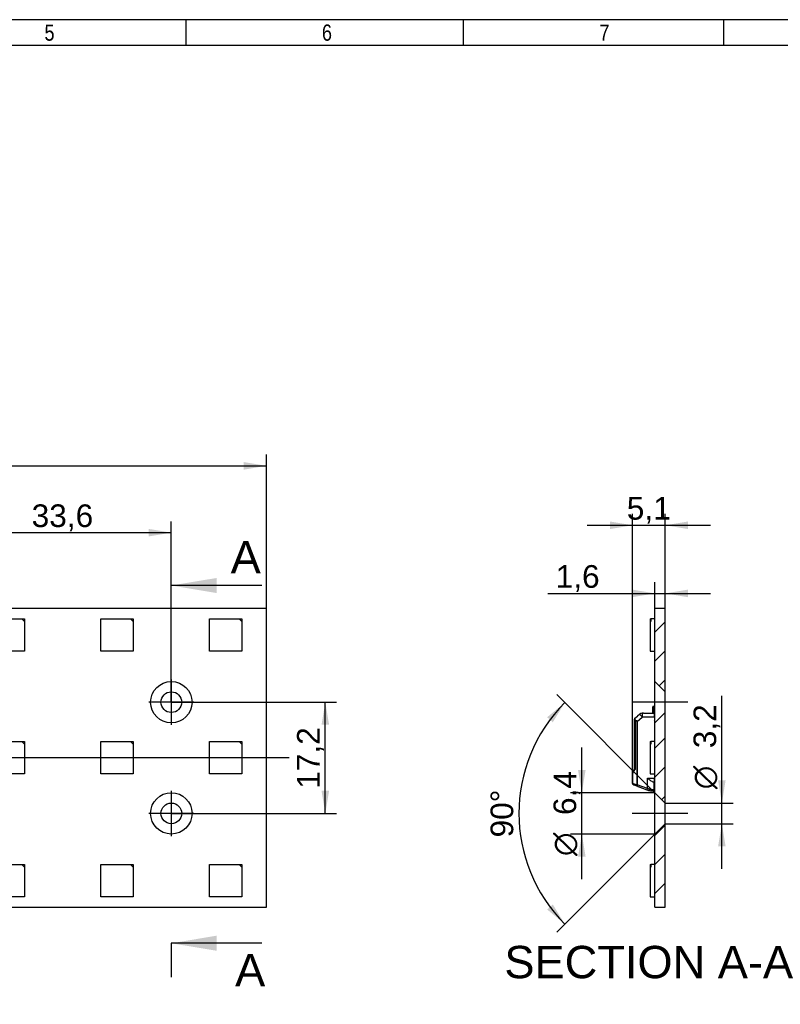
# Model space of a CAD drawing. Header units: millimetres. Extents: x 16 to 406, y 5 to 285.
# Tile 3 of 4: x 208 to 326, y 132 to 285. Entities that reach past the tile are written whole.
import ezdxf
from ezdxf.enums import TextEntityAlignment as Align
from ezdxf.lldxf.tags import DXFTag

# ---------------------------------------------------------------- set-up
doc = ezdxf.new("R2010")
doc.units = ezdxf.units.MM
for name, color, linetype in [('10', 7, 'Continuous'), ('Default', 7, 'Continuous'), ('RECLED_147X47MM_', 7, 'Continuous')]:
    doc.layers.add(name, color=color, linetype=linetype)
doc.styles.add('SEACAD_Arial', font='arial.ttf')
doc.styles.add('SEACAD_Solid_Edge_ANSI1_Symbols', font='semeca1.ttf')
tags = doc.linetypes.add('CENTER2', pattern=[28.575, 19.05, -3.175, 3.175, -3.175]).pattern_tags.tags
tags[10:11] = [DXFTag(74, 4), DXFTag(75, 0), DXFTag(340, '0'), DXFTag(46, 0.0), DXFTag(50, 0.0), DXFTag(44, 0.0), DXFTag(45, 0.0)]
tags[8:9] = [DXFTag(74, 4), DXFTag(75, 0), DXFTag(340, '0'), DXFTag(46, 0.0), DXFTag(50, 0.0), DXFTag(44, 0.0), DXFTag(45, 0.0)]
tags[6:7] = [DXFTag(74, 4), DXFTag(75, 0), DXFTag(340, '0'), DXFTag(46, 0.0), DXFTag(50, 0.0), DXFTag(44, 0.0), DXFTag(45, 0.0)]
tags[4:5] = [DXFTag(74, 4), DXFTag(75, 0), DXFTag(340, '0'), DXFTag(46, 0.0), DXFTag(50, 0.0), DXFTag(44, 0.0), DXFTag(45, 0.0)]
doc.dimstyles.new('ISO', dxfattribs={"dimtxt": 3.5, "dimasz": 3.5, "dimexe": 1.75, "dimexo": 0, "dimgap": 0.875, "dimtad": 1, "dimtxsty": 'SEACAD_Arial', "dimblk1": '_SE_FILLED', "dimblk2": '_SE_FILLED', "dimsah": 1, "dimcen": 1.75, "dimadec": 0, "dimazin": 0, "dimtfac": 0.5, "dimtdec": 3, "dimtmove": 0, "dimatfit": 3, "dimfxl": 1, "dimarcsym": 0})

# ---------------------------------------------------------------- blocks, each defined once
blk = doc.blocks.new('SEANNOT_GROUP8')
at = {"layer": 'Default', "color": 7, "linetype": 'CENTER2'}
for p, q in [((231.83, 165.31), (231.83, 158.31)), ((235.33, 161.81), (228.33, 161.81))]:
    blk.add_line(p, q, dxfattribs=at)
blk = doc.blocks.new('SEANNOT_GROUP9')
at = {"layer": 'Default', "color": 7, "linetype": 'CENTER2'}
for p, q in [((231.83, 182.51), (231.83, 175.51)), ((235.33, 179.01), (228.33, 179.01))]:
    blk.add_line(p, q, dxfattribs=at)
blk = doc.blocks.new('SEANNOT_GROUP10')
at = {"layer": 'Default', "color": 7, "linetype": 'CENTER2'}
blk.add_line((311.68, 161.81), (303.08, 161.81), dxfattribs=at)
blk = doc.blocks.new('SEANNOT_GROUP11')
at = {"layer": 'Default', "color": 7, "linetype": 'CENTER2'}
blk.add_line((311.68, 179.01), (303.08, 179.01), dxfattribs=at)
blk = doc.blocks.new('SEANNOT_GROUP13')
at = {"layer": 'Default', "color": 7, "linetype": 'CENTER2'}
blk.add_line((250.03, 170.41), (102.03, 170.41), dxfattribs=at)
blk = doc.blocks.new('SE')
at = {"layer": 'RECLED_147X47MM_', "color": 7, "linetype": 'Continuous'}
for p, q in [((246.53, 193.51), (99.53, 193.51)), ((246.53, 147.31), (246.53, 193.51)), ((204.13, 191.91), (208.73, 191.91)), ((208.73, 191.91), (209.13, 191.51)), ((208.73, 191.91), (209.13, 191.91)), ((209.13, 191.91), (209.13, 191.51)), ((220.93, 191.91), (225.53, 191.91)), ((220.93, 186.91), (220.93, 191.91)), ((225.53, 191.91), (225.93, 191.51)), ((225.53, 191.91), (225.93, 191.91)), ((225.93, 191.91), (225.93, 191.51)), ((237.73, 191.91), (242.33, 191.91)), ((237.73, 186.91), (237.73, 191.91)), ((242.33, 191.91), (242.73, 191.51)), ((242.33, 191.91), (242.73, 191.91)), ((242.73, 191.91), (242.73, 191.51)), ((209.13, 191.51), (209.13, 186.91)), ((225.93, 191.51), (225.93, 186.91)), ((242.73, 191.51), (242.73, 186.91)), ((209.13, 186.91), (204.13, 186.91)), ((225.93, 186.91), (220.93, 186.91)), ((242.73, 186.91), (237.73, 186.91)), ((204.13, 172.91), (208.73, 172.91)), ((208.73, 172.91), (209.13, 172.51)), ((208.73, 172.91), (209.13, 172.91)), ((209.13, 172.91), (209.13, 172.51)), ((209.13, 172.51), (209.13, 167.91)), ((220.93, 172.91), (225.53, 172.91)), ((220.93, 167.91), (220.93, 172.91)), ((225.53, 172.91), (225.93, 172.51)), ((225.53, 172.91), (225.93, 172.91)), ((225.93, 172.91), (225.93, 172.51)), ((225.93, 172.51), (225.93, 167.91)), ((237.73, 172.91), (242.33, 172.91)), ((237.73, 167.91), (237.73, 172.91)), ((242.33, 172.91), (242.73, 172.51)), ((242.33, 172.91), (242.73, 172.91)), ((242.73, 172.91), (242.73, 172.51)), ((242.73, 172.51), (242.73, 167.91)), ((209.13, 167.91), (204.13, 167.91)), ((225.93, 167.91), (220.93, 167.91)), ((242.73, 167.91), (237.73, 167.91)), ((204.13, 153.91), (208.73, 153.91)), ((208.73, 153.91), (209.13, 153.51)), ((208.73, 153.91), (209.13, 153.91)), ((209.13, 153.91), (209.13, 153.51)), ((220.93, 153.91), (225.53, 153.91)), ((220.93, 148.91), (220.93, 153.91)), ((225.53, 153.91), (225.93, 153.51)), ((225.53, 153.91), (225.93, 153.91)), ((225.93, 153.91), (225.93, 153.51)), ((237.73, 153.91), (242.33, 153.91)), ((237.73, 148.91), (237.73, 153.91)), ((242.33, 153.91), (242.73, 153.51)), ((242.33, 153.91), (242.73, 153.91)), ((242.73, 153.91), (242.73, 153.51)), ((209.13, 153.51), (209.13, 148.91)), ((225.93, 153.51), (225.93, 148.91)), ((242.73, 153.51), (242.73, 148.91)), ((209.13, 148.91), (204.13, 148.91)), ((225.93, 148.91), (220.93, 148.91)), ((242.73, 148.91), (237.73, 148.91)), ((111.53, 147.31), (246.53, 147.31))]:
    blk.add_line(p, q, dxfattribs=at)
for centre, radius in [((231.83, 179.01), 3.2), ((231.83, 179.01), 1.6), ((231.83, 161.81), 3.2), ((231.83, 161.81), 1.6)]:
    blk.add_circle(centre, radius, dxfattribs=at)
blk = doc.blocks.new('DMBLK7')
at = {"layer": 'Default', "linetype": 'Continuous'}
for points in [[(201.73, 205.81), (198.23, 205.23), (201.73, 204.65)], [(228.33, 205.81), (228.33, 204.65), (231.83, 205.23)]]:
    blk.add_hatch(color=7, dxfattribs=at).paths.add_polyline_path(points)
at = {"layer": 'Default', "color": 7, "linetype": 'Continuous'}
for p, q in [((198.23, 180.61), (198.23, 206.98)), ((231.83, 179.01), (231.83, 206.98)), ((231.83, 205.23), (198.23, 205.23))]:
    blk.add_line(p, q, dxfattribs=at)
at = {"layer": 'Default', "color": 7, "linetype": 'Continuous', "style": 'SEACAD_Arial'}
blk.add_text('33,6', height=3.5, dxfattribs=at).set_placement((210.24, 209.6), align=Align.TOP_LEFT)
blk = doc.blocks.new('_SE_FILLED')
at = {"color": 0}
blk.add_line((0, 0), (-1, 0), dxfattribs=at)
blk.add_solid([(0, 0), (-1, -0.1665), (-1, 0.1665), (0, 0)], dxfattribs=at)
blk = doc.blocks.new('DMBLK8')
at = {"layer": 'Default', "linetype": 'Continuous'}
for points in [[(256.22, 175.51), (255.63, 179.01), (255.05, 175.51)], [(256.22, 165.31), (255.05, 165.31), (255.63, 161.81)]]:
    blk.add_hatch(color=7, dxfattribs=at).paths.add_polyline_path(points)
at = {"layer": 'Default', "color": 7, "linetype": 'Continuous'}
for p, q in [((231.83, 179.01), (257.38, 179.01)), ((255.63, 161.81), (255.63, 179.01)), ((231.83, 161.81), (257.38, 161.81))]:
    blk.add_line(p, q, dxfattribs=at)
at = {"layer": 'Default', "color": 7, "linetype": 'Continuous', "style": 'SEACAD_Arial'}
blk.add_text('17,2', height=3.5, rotation=90, dxfattribs=at).set_placement((251.26, 165.62), align=Align.TOP_LEFT)
blk = doc.blocks.new('DMBLK9')
at = {"layer": 'Default', "linetype": 'Continuous'}
for points in [[(103.03, 216.15), (99.53, 215.57), (103.03, 214.98)], [(243.03, 216.15), (243.03, 214.98), (246.53, 215.57)]]:
    blk.add_hatch(color=7, dxfattribs=at).paths.add_polyline_path(points)
at = {"layer": 'Default', "color": 7, "linetype": 'Continuous'}
for p, q in [((99.53, 193.51), (99.53, 217.32)), ((246.53, 193.51), (246.53, 217.32)), ((99.53, 215.57), (246.53, 215.57))]:
    blk.add_line(p, q, dxfattribs=at)
at = {"layer": 'Default', "color": 7, "linetype": 'Continuous', "style": 'SEACAD_Arial'}
blk.add_text('147', height=3.5, dxfattribs=at).set_placement((168.92, 219.94), align=Align.TOP_LEFT)
blk = doc.blocks.new('SE2')
at = {"layer": 'Default', "color": 7, "linetype": 'Continuous', "style": 'SEACAD_Arial'}
blk.add_text('A', height=5, dxfattribs=at).set_placement((241, 203.94), align=Align.TOP_LEFT)
blk = doc.blocks.new('SE3')
at = {"layer": 'Default', "color": 7, "linetype": 'Continuous', "style": 'SEACAD_Arial'}
blk.add_text('A', height=5, dxfattribs=at).set_placement((241.69, 140.07), align=Align.TOP_LEFT)
blk = doc.blocks.new('SEANNOT_GROUP14')
at = {"layer": 'Default', "linetype": 'Continuous'}
blk.add_hatch(color=7, dxfattribs=at).paths.add_polyline_path([(238.83, 198.22), (231.83, 197.06), (238.83, 195.89)])
at = {"layer": 'Default', "color": 7, "linetype": 'Continuous'}
blk.add_lwpolyline([(245.83, 197.06), (231.83, 197.06)], dxfattribs=at)
blk = doc.blocks.new('SEANNOT_GROUP15')
at = {"layer": 'Default', "linetype": 'Continuous'}
blk.add_hatch(color=7, dxfattribs=at).paths.add_polyline_path([(238.83, 142.89), (231.83, 141.72), (238.83, 140.56)])
at = {"layer": 'Default', "color": 7, "linetype": 'Continuous'}
blk.add_lwpolyline([(245.83, 141.72), (231.83, 141.72)], dxfattribs=at)
blk = doc.blocks.new('SE1')
at = {"layer": 'Default', "color": 7, "linetype": 'CENTER2'}
for p, q in [((231.83, 197.06), (231.83, 202.31)), ((231.83, 141.72), (231.83, 136.47))]:
    blk.add_line(p, q, dxfattribs=at)
at = {"layer": 'Default'}
for name in ['SE2', 'SEANNOT_GROUP14', 'SEANNOT_GROUP15', 'SE3']:
    blk.add_blockref(name, (0, 0), dxfattribs=at)
blk = doc.blocks.new('SE4')
at = {"layer": 'RECLED_147X47MM_', "linetype": 'Continuous'}
h = blk.add_hatch(dxfattribs=at)
h.set_pattern_fill('LINE', angle=45, style=0)
h.paths.add_polyline_path([(306.58, 182.21), (308.18, 180.61), (308.18, 193.51), (306.58, 193.51)])
h = blk.add_hatch(dxfattribs=at)
h.set_pattern_fill('LINE', angle=45, style=0)
h.paths.add_polyline_path([(306.58, 165.01), (308.18, 163.41), (308.18, 177.41), (306.58, 175.81)])
h = blk.add_hatch(dxfattribs=at)
h.set_pattern_fill('LINE', angle=45, style=0)
h.paths.add_polyline_path([(306.58, 147.31), (308.18, 147.31), (308.18, 160.21), (306.58, 158.61)])
at = {"layer": 'RECLED_147X47MM_', "color": 7, "linetype": 'Continuous'}
for p, q in [((306.58, 182.21), (306.58, 193.51)), ((308.18, 193.51), (306.58, 193.51)), ((308.18, 180.61), (308.18, 193.51)), ((305.87, 191.91), (305.87, 191.51)), ((305.87, 191.91), (305.97, 191.91)), ((306.58, 191.91), (305.97, 191.91)), ((305.97, 191.91), (305.97, 191.51)), ((305.87, 191.51), (305.87, 186.91)), ((305.97, 191.51), (305.87, 191.51)), ((305.87, 186.91), (306.58, 186.91)), ((306.58, 175.81), (306.58, 182.21)), ((308.18, 180.61), (306.58, 182.21)), ((308.18, 177.41), (308.18, 180.61)), ((306.28, 178.41), (306.28, 178.26)), ((306.28, 178.41), (306.48, 178.41)), ((306.28, 177.31), (306.28, 178.26)), ((306.43, 178.26), (306.28, 178.26)), ((306.43, 177.31), (306.43, 178.26)), ((306.58, 178.41), (306.48, 178.41)), ((303.5, 176.53), (303.87, 176.85)), ((303.82, 176.03), (304.62, 176.7)), ((304.24, 177.16), (303.87, 176.85)), ((304.81, 177.3), (304.62, 177.3)), ((306.53, 176.71), (304.62, 176.7)), ((304.81, 177.3), (306.53, 177.31)), ((304.81, 177.3), (304.81, 177.3)), ((306.53, 176.71), (306.53, 177.31)), ((306.53, 176.71), (306.53, 172.91)), ((306.58, 175.81), (308.18, 177.41)), ((308.18, 163.41), (308.18, 177.41)), ((303.43, 176.38), (303.43, 176.15)), ((303.43, 168.68), (303.43, 176.15)), ((303.54, 176.15), (303.43, 176.15)), ((303.54, 176.15), (303.54, 168.62)), ((303.77, 176.03), (303.77, 166.24)), ((303.82, 176.03), (303.77, 176.03)), ((303.82, 176.03), (303.82, 166.24)), ((306.53, 176.36), (306.58, 176.36)), ((306.58, 165.01), (306.58, 175.81)), ((305.87, 172.91), (305.87, 172.51)), ((305.87, 172.91), (305.97, 172.91)), ((305.87, 172.51), (305.87, 167.91)), ((305.97, 172.51), (305.87, 172.51)), ((306.58, 172.91), (305.97, 172.91)), ((305.97, 172.91), (305.97, 172.51)), ((303.13, 166.42), (303.13, 168.06)), ((303.17, 168.06), (303.13, 168.06)), ((303.17, 166.42), (303.17, 168.06)), ((303.43, 168.68), (303.23, 168.4)), ((305.87, 167.91), (306.58, 167.91)), ((306.53, 167.91), (306.53, 167.26)), ((306.53, 167.79), (306.58, 167.79)), ((306.53, 167.66), (306.58, 167.71)), ((303.13, 166.42), (303.13, 167.41)), ((303.13, 166.42), (303.17, 166.42)), ((303.26, 166.23), (303.46, 166.16)), ((303.46, 166.16), (303.75, 166.05)), ((303.75, 166.05), (305.35, 165.47)), ((303.77, 166.24), (303.82, 166.24)), ((305.42, 165.66), (303.82, 166.24)), ((305.42, 167.26), (305.43, 167.26)), ((305.42, 167.26), (306.53, 167.26)), ((305.42, 165.66), (305.42, 167.26)), ((306.53, 166.66), (306.34, 166.66)), ((306.43, 166.66), (306.43, 165.51)), ((306.53, 166.66), (306.53, 167.26)), ((306.58, 167.06), (306.53, 167.06)), ((303.92, 165.99), (304.83, 165.66)), ((305.35, 165.47), (305.61, 165.37)), ((305.91, 165.31), (305.95, 165.31)), ((305.95, 165.31), (306.23, 165.31)), ((306.08, 165.51), (306.43, 165.51)), ((306.48, 165.36), (306.36, 165.36)), ((306.48, 165.36), (306.58, 165.36)), ((306.58, 158.61), (306.58, 165.01)), ((308.18, 163.41), (306.58, 165.01)), ((308.18, 160.21), (308.18, 163.41)), ((306.58, 158.61), (308.18, 160.21)), ((308.18, 147.31), (308.18, 160.21)), ((306.58, 147.31), (306.58, 158.61)), ((305.87, 153.91), (305.87, 153.51)), ((305.87, 153.91), (305.97, 153.91)), ((306.58, 153.91), (305.97, 153.91)), ((305.97, 153.91), (305.97, 153.51)), ((305.87, 153.51), (305.87, 148.91)), ((305.97, 153.51), (305.87, 153.51)), ((305.87, 148.91), (306.58, 148.91)), ((306.58, 147.31), (308.18, 147.31))]:
    blk.add_line(p, q, dxfattribs=at)
for centre, radius, start, end in [((306.68, 178.26), 0.25, 143.1301, 180), ((304.62, 176.7), 0.6, 90.5, 130), ((303.63, 176.38), 0.2, 129.9942, 180), ((303.62, 176.38), 0.195, 129.8419, 172.6607), ((299.58, 176.24), 3.85, 358.7942, 1.9722), ((298.15, 175.38), 5.47, 12.1031, 12.1646), ((298.15, 175.38), 5.47, 9.0168, 12.1031), ((303.97, 176.12), 0.432, 163.941, 175.5261), ((305.98, 176.36), 0.6, 336.4435, 0), ((303.72, 168.06), 0.599, 160.0532, 180.0353), ((303.64, 168.1), 0.505, 144.9192, 161.2837), ((303.52, 168.05), 0.353, 139.1183, 179.2986), ((287.04, 182.09), 21.3, 319.5934, 320.7726), ((303.33, 166.42), 0.2, 179.9999, 250.0013), ((276.19, 75.51), 94.82, 73.3159, 73.4717), ((271.94, 59.89), 111.01, 73.3355, 73.5284), ((311.02, 163.56), 5.98, 159.5265, 161.4387), ((299.05, 143.23), 23.31, 73.3348, 74.1613), ((57.43, -514.25), 723.52, 69.93944, 69.94058), ((305.95, 166.31), 1, 250.0102, 269.9804), ((305.99, 166.47), 1.16, 251.3406, 268.3794), ((306.08, 166.76), 1.24, 253.9848, 269.9522), ((306.23, 165.51), 0.2, 270, 359.9998), ((306.68, 165.51), 0.25, 180, 216.8699)]:
    blk.add_arc(centre, radius, start, end, dxfattribs=at)
for centre, major_axis, ratio, start_param, end_param in [((304.62, 176.7), (0.386, -0.46), 0.006685, 3.140919, 4.706789), ((304.62, 176.7), (-0.005, 0.6), 0.008726, 0, 1.570727), ((303.63, 176.15), (0.2, 0), 0.460753, 1.946366, 3.141593), ((303.82, 166.24), (0.068, 0.188), 0.0082, 1.573725, 3.141593), ((305.68, 165.56), (-0.068, -0.188), 0.296455, 0.000046, 1.678448), ((305.95, 165.51), (0, 0.2), 0.65625, 3.141545, 4.712389)]:
    blk.add_ellipse(centre, major_axis=major_axis, ratio=ratio, start_param=start_param, end_param=end_param, dxfattribs=at)
for points in [[(303.43, 176.4), (303.43, 176.4), (303.43, 176.4), (303.43, 176.39)], [(303.23, 168.4), (303.21, 168.37), (303.23, 168.33), (303.26, 168.28)], [(303.43, 168.68), (303.43, 168.66), (303.47, 168.64), (303.54, 168.62)], [(303.42, 166.34), (303.4, 166.26), (303.42, 166.17), (303.46, 166.16)]]:
    blk.add_open_spline(points, degree=3, dxfattribs=at)
for points, knots in [([(303.77, 176.03), (303.77, 176.04), (303.76, 176.06), (303.74, 176.09), (303.71, 176.11), (303.68, 176.13), (303.63, 176.14), (303.59, 176.15), (303.55, 176.15), (303.54, 176.15)], [0, 0, 0, 0, 0.113395, 0.227464, 0.348898, 0.483291, 0.634809, 0.806373, 1, 1, 1, 1]), ([(303.55, 176.24), (303.58, 176.23), (303.62, 176.22), (303.68, 176.19), (303.74, 176.16), (303.79, 176.11), (303.81, 176.05), (303.82, 176.03)], [0, 0, 0, 0, 0.233305, 0.418726, 0.557587, 0.771407, 1, 1, 1, 1]), ([(303.26, 166.23), (303.23, 166.24), (303.2, 166.27), (303.17, 166.33), (303.16, 166.38), (303.17, 166.42)], [0, 0, 0, 0, 0.5, 0.5, 1, 1, 1, 1]), ([(303.77, 166.24), (303.76, 166.19), (303.75, 166.14), (303.74, 166.07), (303.74, 166.05), (303.75, 166.05)], [0, 0, 0, 0, 0.5, 0.5, 1, 1, 1, 1]), ([(305.43, 167.26), (305.56, 167.15), (305.71, 167.04), (305.84, 166.94), (305.93, 166.88), (306.01, 166.82), (306.09, 166.77), (306.15, 166.73), (306.21, 166.7), (306.25, 166.68), (306.29, 166.67), (306.31, 166.66), (306.34, 166.66)], [0, 0, 0, 0, 0.403375, 0.403375, 0.403375, 0.670277, 0.670277, 0.670277, 0.867355, 0.867355, 0.867355, 1, 1, 1, 1])]:
    blk.add_open_spline(points, degree=3, knots=knots, dxfattribs=at)
blk.add_rational_spline([(303.23, 168.4), (303.23, 168.39), (303.23, 168.39), (303.23, 168.39)], [1.05939443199, 1.04960628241, 1.04102794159, 1.03365940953], degree=3, dxfattribs=at)
blk = doc.blocks.new('DMBLK11')
at = {"layer": 'Default', "linetype": 'Continuous'}
for points in [[(290.8, 175.91), (292.65, 178.94), (289.92, 176.68)], [(289.92, 146.95), (292.65, 144.69), (290.8, 147.71)]]:
    blk.add_hatch(color=7, dxfattribs=at).paths.add_polyline_path(points)
at = {"layer": 'Default', "color": 7, "linetype": 'Continuous'}
for p, q in [((306.58, 165.01), (291.41, 180.18)), ((306.58, 158.61), (291.41, 143.45))]:
    blk.add_line(p, q, dxfattribs=at)
blk.add_arc((309.78, 161.81), 24.22, 135, 225, dxfattribs=at)
at = {"layer": 'Default', "color": 7, "linetype": 'Continuous', "style": 'SEACAD_Arial'}
blk.add_text('90°', height=3.5, rotation=90, dxfattribs=at).set_placement((281.18, 158.09), align=Align.TOP_LEFT)
blk = doc.blocks.new('DMBLK12')
at = {"layer": 'Default', "linetype": 'Continuous'}
for points in [[(294.7, 168.51), (295.28, 165.01), (295.87, 168.51)], [(294.7, 155.11), (295.87, 155.11), (295.28, 158.61)]]:
    blk.add_hatch(color=7, dxfattribs=at).paths.add_polyline_path(points)
at = {"layer": 'Default', "color": 7, "linetype": 'Continuous'}
for p, q in [((295.28, 151.61), (295.28, 172.01)), ((306.58, 165.01), (293.53, 165.01)), ((306.58, 158.61), (293.53, 158.61))]:
    blk.add_line(p, q, dxfattribs=at)
for s, style, p in [('6,4', 'SEACAD_Arial', (290.91, 161.56)), ('O', 'SEACAD_Solid_Edge_ANSI1_Symbols', (290.91, 155.22))]:
    blk.add_text(s, height=3.5, rotation=90, dxfattribs=dict(at, style=style)).set_placement(p, align=Align.TOP_LEFT)
blk = doc.blocks.new('DMBLK13')
at = {"layer": 'Default', "linetype": 'Continuous'}
for points in [[(317.51, 166.91), (316.35, 166.91), (316.93, 163.41)], [(317.51, 156.71), (316.93, 160.21), (316.35, 156.71)]]:
    blk.add_hatch(color=7, dxfattribs=at).paths.add_polyline_path(points)
at = {"layer": 'Default', "color": 7, "linetype": 'Continuous'}
for p, q in [((316.93, 153.21), (316.93, 179.97)), ((308.18, 163.41), (318.68, 163.41)), ((308.18, 160.21), (318.68, 160.21))]:
    blk.add_line(p, q, dxfattribs=at)
for s, style, p in [('3,2', 'SEACAD_Arial', (312.55, 171.89)), ('O', 'SEACAD_Solid_Edge_ANSI1_Symbols', (312.55, 165.55))]:
    blk.add_text(s, height=3.5, rotation=90, dxfattribs=dict(at, style=style)).set_placement(p, align=Align.TOP_LEFT)
blk = doc.blocks.new('DMBLK14')
at = {"layer": 'Default', "linetype": 'Continuous'}
for points in [[(299.63, 206.96), (299.63, 205.79), (303.13, 206.37)], [(311.68, 206.96), (308.18, 206.37), (311.68, 205.79)]]:
    blk.add_hatch(color=7, dxfattribs=at).paths.add_polyline_path(points)
at = {"layer": 'Default', "color": 7, "linetype": 'Continuous'}
for p, q in [((303.13, 168.06), (303.13, 208.12)), ((308.18, 177.41), (308.18, 208.12)), ((296.13, 206.37), (315.18, 206.37))]:
    blk.add_line(p, q, dxfattribs=at)
at = {"layer": 'Default', "color": 7, "linetype": 'Continuous', "style": 'SEACAD_Arial'}
blk.add_text('5,1', height=3.5, dxfattribs=at).set_placement((302.23, 210.75), align=Align.TOP_LEFT)
blk = doc.blocks.new('DMBLK15')
at = {"layer": 'Default', "linetype": 'Continuous'}
for points in [[(303.08, 196.42), (303.08, 195.25), (306.58, 195.84)], [(311.68, 196.42), (308.18, 195.84), (311.68, 195.25)]]:
    blk.add_hatch(color=7, dxfattribs=at).paths.add_polyline_path(points)
at = {"layer": 'Default', "color": 7, "linetype": 'Continuous'}
for p, q in [((306.58, 193.51), (306.58, 197.59)), ((308.18, 193.51), (308.18, 197.59)), ((290.02, 195.84), (315.18, 195.84))]:
    blk.add_line(p, q, dxfattribs=at)
at = {"layer": 'Default', "color": 7, "linetype": 'Continuous', "style": 'SEACAD_Arial'}
blk.add_text('1,6', height=3.5, dxfattribs=at).set_placement((291.24, 200.21), align=Align.TOP_LEFT)

msp = doc.modelspace()

# ---------------------------------------------------------------- linework, layer by layer
at = {"layer": '10', "color": 7, "linetype": 'Continuous'}
for p, q in [((234.111, 280.578), (234.111, 284.578)), ((277, 280.578), (277, 284.578)), ((317.222, 280.578), (317.222, 284.578)), ((405.666, 280.578), (19.666, 280.578))]:
    msp.add_line(p, q, dxfattribs=at)
msp.add_lwpolyline([(405.666, 13.577), (405.666, 284.577), (15.666, 284.577), (15.666, 13.577), (405.666, 13.577)], dxfattribs=at)

# ---------------------------------------------------------------- block references
at = {"layer": 'Default'}
for name in ['SE1', 'SE', 'SE4', 'SEANNOT_GROUP9', 'SEANNOT_GROUP11', 'SEANNOT_GROUP13', 'SEANNOT_GROUP8', 'SEANNOT_GROUP10']:
    msp.add_blockref(name, (0, 0), dxfattribs=at)

# ---------------------------------------------------------------- texts
at = {"layer": '10', "char_height": 2.5, "width": 1.52175, "attachment_point": 1, "style": 'SEACAD_Arial'}
for s, insert in [('{\\farial rounded mt|b0||i0||c0|p34;\\C7;\\H2.50000002;\\W0.8;5}', (212.222, 283.828)), ('{\\farial rounded mt|b0||i0||c0|p34;\\C7;\\H2.50000002;\\W0.8;6}', (255.11, 283.828)), ('{\\farial rounded mt|b0||i0||c0|p34;\\C7;\\H2.50000002;\\W0.8;7}', (297.999, 283.828))]:
    msp.add_mtext(s, dxfattribs=dict(at, insert=insert))
at = {"layer": 'Default', "color": 7, "linetype": 'Continuous', "style": 'SEACAD_Arial'}
msp.add_text('SECTION A-A', height=5, dxfattribs=at).set_placement((283.313, 141.314), align=Align.TOP_LEFT)

# ---------------------------------------------------------------- dimensions: what is measured, and where the dimension line sits
at = {"layer": 'Default', "color": 7, "linetype": 'Continuous'}
for base, p1, p2, angle, text, picture, middle in [((99.534, 215.565), (99.534, 193.514), (246.534, 193.514), 0, '\\A1;<>', 'DMBLK9', (173.034, 215.565)), ((316.929, 160.214), (308.175, 160.214), (308.175, 163.414), 90, '\\A1;%%C <>', 'DMBLK13', (316.929, 164.321)), ((255.634, 161.814), (231.834, 161.814), (231.834, 179.014), 90, '\\A1;<>', 'DMBLK8', (255.634, 170.414)), ((295.283, 158.614), (306.575, 158.614), (306.575, 165.014), 90, '\\A1;%%C <>', 'DMBLK12', (295.283, 161.814))]:
    dim = msp.add_linear_dim(base=base, p1=p1, p2=p2, angle=angle, text=text, dimstyle='ISO', dxfattribs=at)
    dim.commit()
    dim.dimension.update_dxf_attribs({"geometry": picture, "text_midpoint": middle, "dimtype": 161})
dim = msp.add_linear_dim(base=(308.175184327, 206.372681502), p1=(303.125184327, 168.057541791), p2=(308.175184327, 163.413594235), text='\\A1;<>', dimstyle='ISO', override={"dimdec": 1}, dxfattribs=at)
dim.commit()
dim.dimension.update_dxf_attribs({"geometry": 'DMBLK14', "text_midpoint": (305.650184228, 206.372681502), "dimtype": 160})
for base, p1, p2, picture, middle in [((198.234, 205.229), (231.834, 179.014), (198.234, 180.614), 'DMBLK7', (215.034, 205.229)), ((308.175, 195.838), (306.575, 182.214), (308.175, 180.614), 'DMBLK15', (299.313, 195.838))]:
    dim = msp.add_linear_dim(base=base, p1=p1, p2=p2, text='\\A1;<>', dimstyle='ISO', dxfattribs=at)
    dim.commit()
    dim.dimension.update_dxf_attribs({"geometry": picture, "text_midpoint": middle, "dimtype": 160})
dim = msp.add_angular_dim_2l(base=(285.553, 161.814), line1=((309.775, 161.814), (306.575, 158.614)), line2=((309.775, 161.814), (306.575, 165.014)), text='\\A1;<>', dimstyle='ISO', override={"dimadec": 2, "dimtolj": 1}, dxfattribs=at)
dim.commit()
dim.dimension.update_dxf_attribs({"geometry": 'DMBLK11', "text_midpoint": (285.553, 161.814), "dimtype": 162})

doc.saveas('drawing.dxf')
